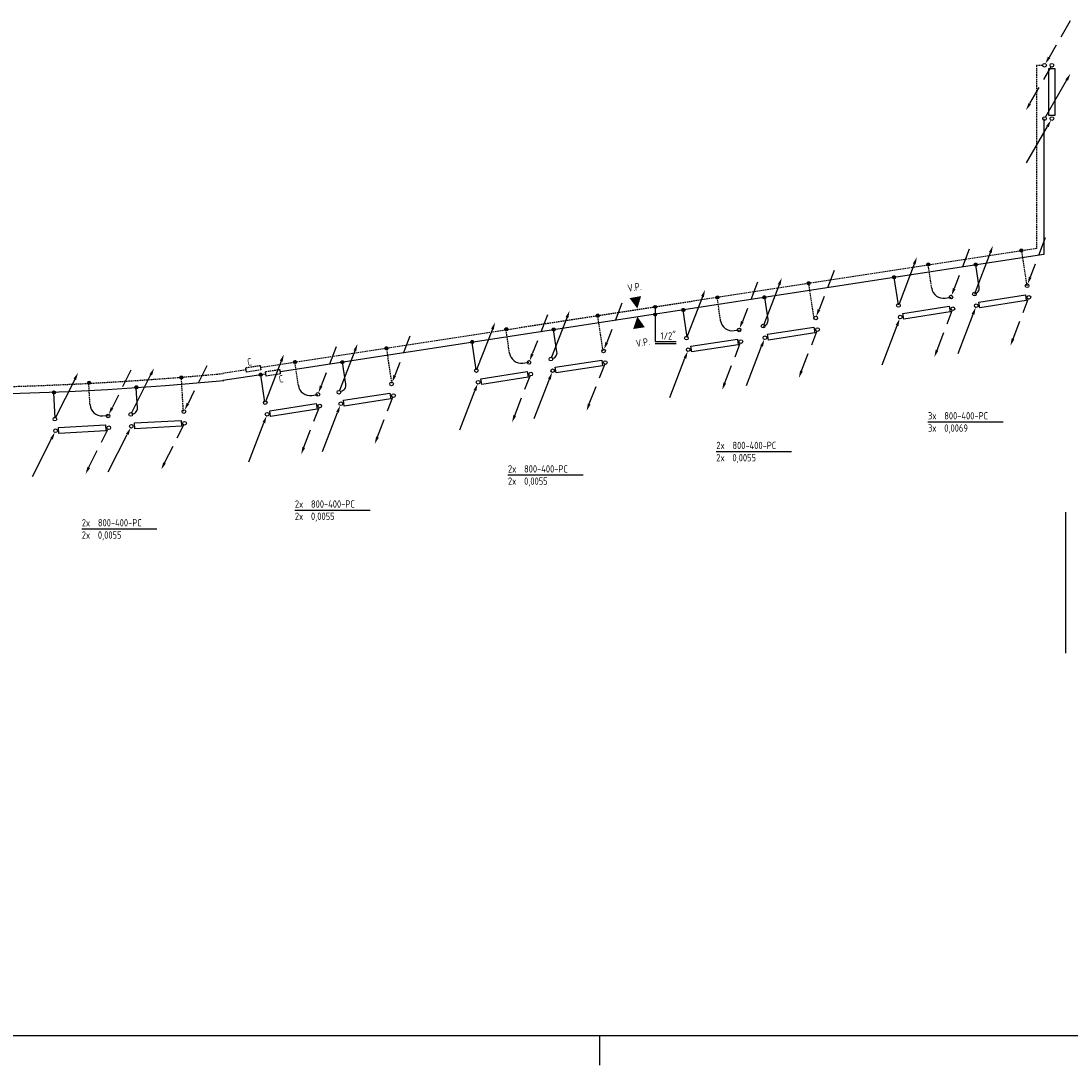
# Model space of a CAD drawing. Extents: x -238422 to 258194, y -34825 to 126331.
# Tile 210 of 239: x 102337 to 120205, y 1329 to 19103. Entities that reach past the tile are written whole.
import ezdxf

# ---------------------------------------------------------------- set-up
doc = ezdxf.new("R2010")
doc.units = 0
doc.header["$LTSCALE"] = 50
doc.linetypes.add('DASHED', pattern=[0.75, 0.5, -0.25])
doc.linetypes.add('HIDDEN', pattern=[9.525, 6.35, -3.175])
doc.layers.get('0').update_dxf_attribs({"linetype": 'CONTINUOUS'})
for name, color, linetype in [('56WD', 4, 'CONTINUOUS'), ('EL6311--', 3, 'CONTINUOUS'), ('KADER', 7, 'CONTINUOUS')]:
    doc.layers.add(name, color=color, linetype=linetype)
doc.styles.add('ISO25', font='ISO', dxfattribs={"width": 0.9, "height": 125})

# ---------------------------------------------------------------- blocks, each defined once
blk = doc.blocks.new('KADERA0')
at = {"layer": 'KADER', "color": 4}
blk.add_line((25, 10), (1179, 10), dxfattribs=at)
at = {"layer": 'KADER', "color": 1}
blk.add_line((769, 0), (769, 10), dxfattribs=at)
blk = doc.blocks.new('CIRC1MM')
at = {"color": 2, "linetype": 'Continuous'}
for p, q in [((-0.5, 0), (0.5, 0)), ((-0.49, 0.1), (0.49, 0.1)), ((-0.46, 0.2), (0.46, 0.2)), ((-0.4, 0.3), (0.4, 0.3)), ((-0.3, 0.4), (0.3, 0.4)), ((-0.49, -0.1), (0.49, -0.1)), ((-0.46, -0.2), (0.46, -0.2)), ((-0.4, -0.3), (0.4, -0.3)), ((-0.3, -0.4), (0.3, -0.4))]:
    blk.add_line(p, q, dxfattribs=at)
blk.add_circle((0, 0), 0.5, dxfattribs=at)
blk = doc.blocks.new('CV3')
at = {"color": 2, "linetype": 'Continuous'}
blk.add_line((-434, -754), (-77, -135), dxfattribs=at)
blk.add_circle((0, 0), 31.2, dxfattribs=at)
blk.add_solid([(-98, -122), (-55, -147), (-14, -27)], dxfattribs=at)
blk = doc.blocks.new('CV2')
at = {"color": 2, "linetype": 'Continuous'}
blk.add_line((376, 653), (15, 28), dxfattribs=at)
blk.add_circle((0, 0), 31.2, dxfattribs=at)
blk.add_solid([(356, 668), (399, 643), (440, 764)], dxfattribs=at)
blk = doc.blocks.new('CVR3')
at = {"color": 2, "linetype": 'HIDDEN'}
blk.add_line((434, 754), (77, 135), dxfattribs=at)
at = {"color": 2, "linetype": 'Continuous'}
blk.add_circle((0, 0), 31.2, dxfattribs=at)
blk.add_solid([(98, 122), (55, 147), (14, 27)], dxfattribs=at)
blk = doc.blocks.new('CVR2')
at = {"color": 2, "linetype": 'HIDDEN'}
blk.add_line((-376, -653), (-15, -28), dxfattribs=at)
at = {"color": 2, "linetype": 'Continuous'}
blk.add_circle((0, 0), 31.2, dxfattribs=at)
blk.add_solid([(-356, -668), (-399, -643), (-440, -764)], dxfattribs=at)
blk = doc.blocks.new('RADO800')
at = {"color": 3, "linetype": 'Continuous'}
for p, q in [((54, 52), (854, 52)), ((54, -48), (54, 52)), ((854, 52), (854, -48)), ((854, -48), (54, -48))]:
    blk.add_line(p, q, dxfattribs=at)
at = {"linetype": 'Continuous'}
for name, p in [('CV2', (0, 200)), ('CVR3', (907, 200)), ('CV3', (0, 0)), ('CVR2', (907, 0))]:
    blk.add_blockref(name, p, dxfattribs=at)

msp = doc.modelspace()

# ---------------------------------------------------------------- linework, layer by layer
at = {"layer": '56WD', "linetype": 'DASHED'}
for p, q in [((119620.2217, 18345.77651), (119620.2217, 15230.63768)), ((119712.43529, 18345.77651), (119620.2217, 18345.77651)), ((119620.2217, 15230.63768), (106413.75811, 13200.2498)), ((119457.37168, 14596.4839), (119366.21422, 15191.92618)), ((117835.10611, 14551.94423), (117776.20363, 14947.13469)), ((115834.67766, 14039.68192), (115743.57631, 14634.63454)), ((114242.29457, 14000.02708), (114183.44527, 14394.7769)), ((112242.34376, 13486.25452), (112151.89173, 14082.44183)), ((110649.90768, 13448.78813), (110591.75383, 13842.58314)), ((108649.47993, 12934.41574), (108559.01485, 13530.06582)), ((107057.04969, 12896.70223), (106998.87629, 13290.20703)), ((106165.91724, 13162.14625), (105757.23452, 13099.31456)), ((103510.74074, 12568.8973), (103490.90461, 12924.28842)), ((105100.00779, 12461.72148), (105066.82778, 13016.74223))]:
    msp.add_line(p, q, dxfattribs=at)
at = {"layer": '56WD', "color": 3, "linetype": 'Continuous'}
for p, q in [((119827.4078, 17496.43225), (119827.4078, 18296.43225)), ((119827.4078, 18296.43225), (119927.4078, 18296.43225)), ((119927.4078, 18296.43225), (119927.4078, 17496.43225)), ((119927.4078, 17496.43225), (119827.4078, 17496.43225))]:
    msp.add_line(p, q, dxfattribs=at)
at = {"layer": '56WD', "linetype": 'Continuous'}
for p, q in [((119740.2217, 17439.33901), (119740.2217, 15127.67681)), ((118642.91692, 14573.59758), (118585.2754, 14950.11307)), ((117267.11227, 14268.74677), (117197.35982, 14736.73218)), ((115050.1047, 14021.70543), (114992.52243, 14397.75611)), ((113674.30949, 13716.81204), (113604.60521, 14184.37497)), ((111457.74684, 13469.35629), (111400.67349, 13845.53814)), ((110081.53391, 13166.35393), (110012.74647, 13632.15549)), ((107864.88565, 12917.39575), (107807.81524, 13293.16499)), ((106488.71976, 12614.17983), (106419.88788, 13079.78229)), ((102919.0851, 12339.19877), (102894.80348, 12774.23688)), ((104317.11395, 12516.08235), (104297.03554, 12851.94515))]:
    msp.add_line(p, q, dxfattribs=at)
at = {"layer": '56WD'}
for p, q in [((119740.2217, 15127.67681), (106746.62379, 13130.01532)), ((118062.87513, 14383.68406), (118166.63145, 14399.40103)), ((114470.06879, 13831.77396), (114573.82462, 13847.49415)), ((110877.45046, 13280.22214), (110981.22779, 13295.79972)), ((106499.22123, 13091.97916), (105771.93206, 12980.16428)), ((107284.61862, 12728.17155), (107388.39354, 12743.76523)), ((103722.05033, 12380.38081), (103826.81301, 12386.47802))]:
    msp.add_line(p, q, dxfattribs=at)
at = {"layer": '56WD', "color": 1, "linetype": 'Continuous'}
for p, q in [((113127.33425, 14221.75279), (113127.33425, 13647.94774)), ((113127.33425, 13647.94774), (113484.60608, 13647.94774)), ((113127.33425, 13612.94774), (113484.60608, 13612.94774)), ((117771.14985, 12279.54687), (119051.1434, 12279.54687)), ((114168.87603, 11775.23341), (115448.86958, 11775.23341)), ((110623.24208, 11376.21023), (111903.23563, 11376.21023)), ((106997.02554, 10777.67547), (108277.01909, 10777.67547)), ((103370.80899, 10458.45692), (104650.80254, 10458.45692))]:
    msp.add_line(p, q, dxfattribs=at)
at = {"layer": '56WD', "color": 2, "linetype": 'DASHED'}
for p, q in [((106412.76809, 13233.85489), (106164.45018, 13195.678)), ((106423.00538, 13164.60634), (106174.68747, 13126.42945)), ((106744.594, 13165.6669), (106496.27609, 13127.49001)), ((106754.83129, 13096.41835), (106506.51338, 13058.24146))]:
    msp.add_line(p, q, dxfattribs=at)
at = {"layer": '56WD', "color": 2, "linetype": 'Continuous'}
for p, q in [((106423.00538, 13164.60634), (106412.76809, 13233.85489)), ((106174.68747, 13126.42945), (106164.45018, 13195.678)), ((106506.51338, 13058.24146), (106496.27609, 13127.49001)), ((106754.83129, 13096.41835), (106744.594, 13165.6669))]:
    msp.add_line(p, q, dxfattribs=at)
at = {"layer": '56WD', "linetype": 'DASHED'}
msp.add_arc((100539.38287, 69112.10976), 56255.30377, 253.947925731, 275.342364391, dxfattribs=at)
at = {"layer": '56WD'}
msp.add_arc((100539.38287, 69112.10976), 56375.30377, 253.85608844, 275.342364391, dxfattribs=at)
at = {"layer": '56WD', "linetype": 'Continuous'}
for centre, radius, start, end in [((118032.92091, 14581.4282), 200, 188.477432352, 278.613660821), ((118544.06857, 14558.46468), 100, 278.613660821, 8.703947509), ((114440.10846, 14029.51718), 200, 188.479205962, 278.615434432), ((114951.25683, 14006.56948), 100, 278.615434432, 8.70572112), ((110847.76191, 13478.00634), 200, 188.400464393, 278.536692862), ((111358.87826, 13454.3562), 100, 278.536692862, 8.626979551), ((107254.89938, 12925.95114), 200, 188.409355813, 278.545584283), ((107766.01939, 12902.38032), 100, 278.545584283, 8.635870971), ((103710.42993, 12580.04294), 200, 183.194644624, 273.330873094), ((104217.29216, 12510.11485), 100, 273.330873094, 3.421159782)]:
    msp.add_arc(centre, radius, start, end, dxfattribs=at)
at = {"layer": '56WD', "color": 2, "linetype": 'Continuous'}
for points in [[(112825.74145, 14205.21679), (112692.38651, 14384.70623), (112889.32004, 14419.59441)], [(112824.44603, 14071.82397), (112754.64583, 13859.39061), (112952.5126, 13888.52379)]]:
    msp.add_solid(points, dxfattribs=at)
at = {"layer": 'EL6311--'}
msp.add_line((120110.8877, 10738.48493), (120110.8877, 8342.57718), dxfattribs=at)

# ---------------------------------------------------------------- block references
at = {"layer": '56WD', "linetype": 'Continuous'}
for name, p in [('CVR3', (119754.99799, 18348.99307)), ('CVR2', (119879.6942, 18348.99307)), ('CV2', (119754.99799, 17442.3189)), ('CV3', (119879.6942, 17442.3189))]:
    msp.add_blockref(name, p, dxfattribs=at)
for p, rotation in [((118592.56224, 14256.13219), 9.03744959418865), ((117298.79405, 14062.82231), 9.03744959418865), ((114995.04953, 13710.63338), 8.765104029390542), ((113690.57028, 13507.07217), 8.765104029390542), ((111383.53356, 13149.5583), 8.748467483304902), ((110115.93718, 12954.10662), 8.748467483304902), ((107777.57316, 12585.69091), 8.897354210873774), ((106524.17629, 12408.16815), 8.897354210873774), ((104214.44561, 12204.26753), 3.149173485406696), ((102924.05726, 12126.35015), 3.315480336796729)]:
    msp.add_blockref('RADO800', p, dxfattribs=dict(at, rotation=rotation))
at = {"layer": '56WD', "linetype": 'Continuous', "yscale": 50, "zscale": 50}
for p, xscale, rotation in [((119361.26498, 15195.31355), 50.00000000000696, 179.8780448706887), ((117775.88914, 14956.93556), 50.00000000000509, 188.7695514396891), ((118583.01498, 14954.54158), 50.00000000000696, 179.8780448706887), ((115738.55348, 14638.49091), 49.99999999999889, 179.8798184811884), ((117194.44767, 14739.19771), 50.00000000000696, 179.8780448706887), ((114188.04633, 14395.1358), 49.9999999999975, 188.7713250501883), ((114985.21183, 14397.69835), 49.99999999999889, 179.8798184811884), ((113606.6116, 14182.31149), 49.99999999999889, 179.8798184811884), ((112151.97538, 14085.18139), 50.00000000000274, 179.8010769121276), ((110596.1686, 13853.8273), 49.99999999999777, 188.692583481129), ((111403.2905, 13850.34907), 50.00000000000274, 179.8010769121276), ((110014.43516, 13636.87072), 50.00000000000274, 179.8010769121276), ((108554.04376, 13528.41323), 50.00000000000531, 179.8099683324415), ((106998.2729, 13296.81771), 49.99999999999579, 188.7014749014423), ((107805.39533, 13293.46473), 50.00000000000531, 179.8099683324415), ((105066.18249, 13031.54705), 49.9999999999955, 174.5952571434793), ((106416.57313, 13079.77085), 50.00000000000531, 179.8099683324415), ((103495.80151, 12942.31141), 49.99999999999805, 183.4867637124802), ((104299.27858, 12865.61434), 49.9999999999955, 174.5952571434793), ((102896.78232, 12779.03258), 49.9999999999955, 174.5952571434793)]:
    msp.add_blockref('CIRC1MM', p, dxfattribs=dict(at, xscale=xscale, rotation=rotation))
at = {"layer": '56WD', "linetype": 'Continuous', "xscale": 45, "yscale": 45, "zscale": 45}
for p in [(113129.33852, 14236.79426), (113129.33852, 14105.9849)]:
    msp.add_blockref('CIRC1MM', p, dxfattribs=at)
at = {"layer": 'KADER', "color": 2, "linetype": 'Continuous', "xscale": 50, "yscale": 50, "zscale": 50}
msp.add_blockref('KADERA0', (73736.98453, 1328.85084), dxfattribs=at)

# ---------------------------------------------------------------- texts
at = {"layer": '56WD', "color": 2, "linetype": 'Continuous', "style": 'ISO25', "width": 0.9}
for s, rotation, p in [('V.P.', 8.726886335, (112667.25287, 14491.13029)), ('V.P.', 8.726886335, (112808.69917, 13550.01)), ('C', 8.975637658, (106196.99306, 13230.70547)), ('C', 8.975637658, (106735.1985, 12941.90926))]:
    msp.add_text(s, height=125, rotation=rotation, dxfattribs=at).set_placement(p)
for s, p in [('1/2"', (113220.9332, 13679.9925)), ('3x  800-400-PC', (117771.14985, 12318.55699)), ('3x  0,0069', (117771.14985, 12110.22365)), ('2x  800-400-PC', (114168.87603, 11814.24353)), ('2x  0,0055', (114168.87603, 11605.91019)), ('2x  800-400-PC', (110623.24208, 11415.22035)), ('2x  0,0055', (110623.24208, 11206.88701)), ('2x  800-400-PC', (106997.02554, 10816.68558)), ('2x  0,0055', (106997.02554, 10608.35225)), ('2x  800-400-PC', (103370.80899, 10497.46704)), ('2x  0,0055', (103370.80899, 10289.13371))]:
    msp.add_text(s, height=125, dxfattribs=at).set_placement(p)

doc.saveas('drawing.dxf')
